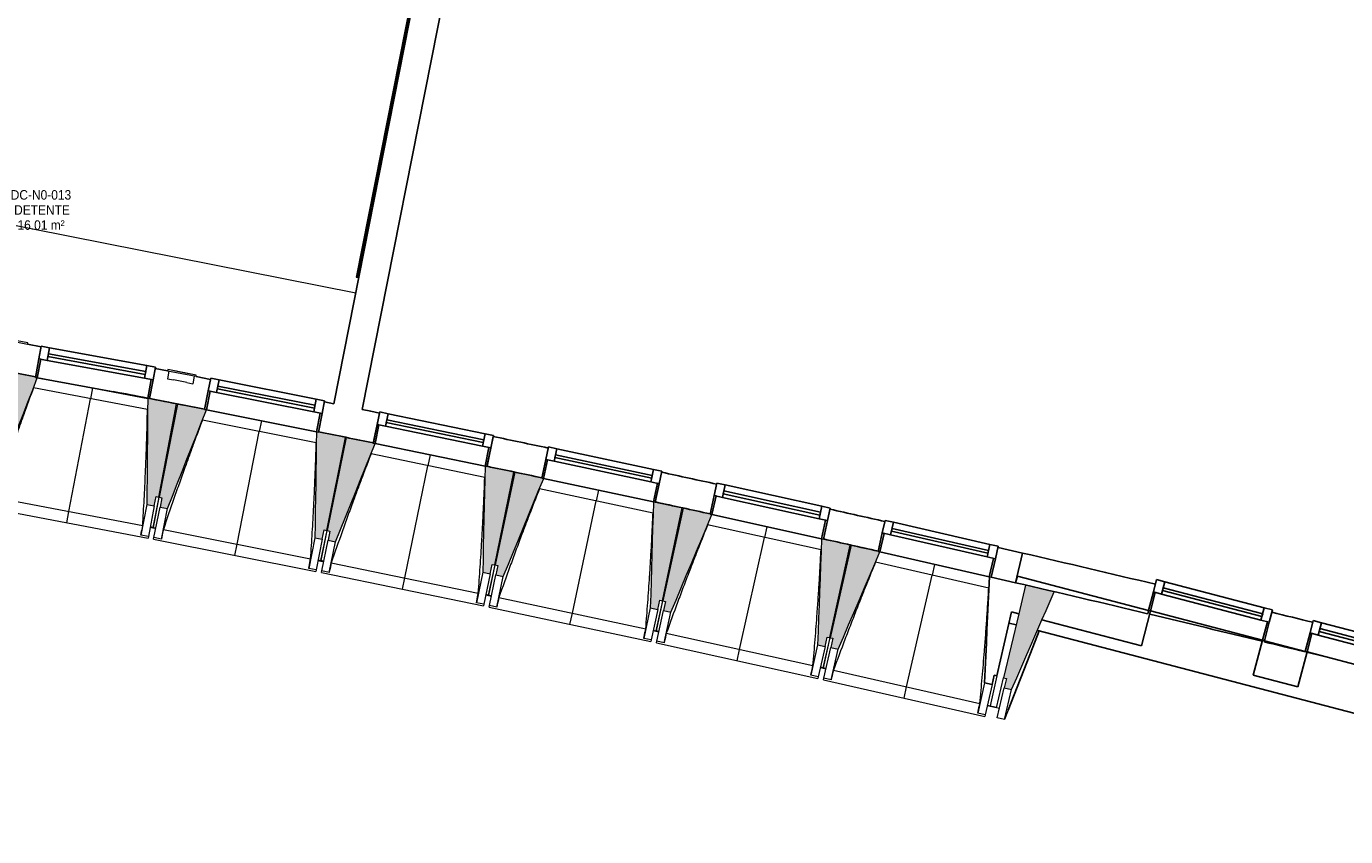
# Model space of a CAD drawing. Header units: millimetres. Extents: x -2845 to 74565, y -36590 to 13748.
# Tile 39 of 53: x 55005 to 61941, y -33796 to -29537. Entities that reach past the tile are written whole.
import ezdxf

# ---------------------------------------------------------------- set-up
doc = ezdxf.new("R2010")
doc.units = ezdxf.units.MM
for name, color, linetype, lineweight in [('A-FLOR', 7, 'Continuous', 25), ('A-FLOR-HRAL', 7, 'Continuous', 18), ('A-GENM', 7, 'Continuous', 18), ('A-GLAZ', 7, 'Continuous', 25), ('A-WALL', 7, 'Continuous', 25), ('ESPACE', 7, 'Continuous', 30), ('I-WALL', 7, 'Continuous', 25), ('INSTAL ELECTRIQUE', 7, 'Continuous', 18), ('MUR', 7, 'Continuous', 25), ('Q-CASE', 7, 'Continuous', 18), ('S-BEAM', 7, 'Continuous', 18)]:
    doc.layers.add(name, color=color, linetype=linetype, lineweight=lineweight)
doc.styles.add('Arial_2', font='arial.ttf', dxfattribs={"width": 0.9, "height": 50})

# ---------------------------------------------------------------- blocks, each defined once
blk = doc.blocks.new('20_MUR PREFA_01 - MODULE_01 B-3165811-2021_015_1111_DCE_1_50_N0 FINI_CFO_GEN')
at = {"layer": 'A-GENM'}
for p, q in [((0, 722.1), (0, 661.4)), ((0, 661.4), (0, 58.5)), ((0, 0.7), (0, 58.5))]:
    blk.add_line(p, q, dxfattribs=at)
blk = doc.blocks.new('B02_DC_STR_rvt-1-2021_015_1111_DCE_1_50_N0 FINI_CFO_GEN')
at = {"layer": 'S-BEAM', "lineweight": 5, "true_color": 0x787878}
for points in [[(1692.6, -31902.1), (1892.7, -31384.5), (1883.3, -31382.7), (1883.3, -31379.8), (1741.5, -31352.7), (1647.9, -31842.7), (1662.6, -31845.5), (1653.3, -31894.6), (1677.6, -31899.3)], [(2507.8, -32057.8), (2517.2, -32008.7), (2531.9, -32011.5), (2625.5, -31521.5), (2473.2, -31492.5), (2468.5, -32050.3), (2470.3, -32050.6)], [(2577.3, -32071.3), (2782, -31553.1), (2772.2, -31551.2), (2772.2, -31550.5), (2630.2, -31522.3), (2533.1, -32011.6), (2547.8, -32014.5), (2538.1, -32063.6), (2559.2, -32067.7)], [(3391.5, -32232.8), (3401.2, -32183.8), (3415.9, -32186.7), (3513, -31697.5), (3370.8, -31669.3), (3370.7, -31669.9), (3360.9, -31668), (3352.2, -32225.1), (3355.5, -32225.7)], [(3460.9, -32246.9), (3669.5, -31729.5), (3517.7, -31698.3), (3417.1, -32186.8), (3431.8, -32189.9), (3421.7, -32238.8), (3440.8, -32242.8)], [(4273.8, -32414.3), (4283.9, -32365.3), (4298.6, -32368.3), (4399.2, -31879.8), (4247.4, -31848.5), (4234.7, -32406.2), (4239.4, -32407.2)], [(4343.1, -32428.8), (4555.2, -31913.6), (4545.4, -31911.5), (4545.4, -31910.8), (4403.9, -31880.6), (4299.8, -32368.4), (4314.5, -32371.6), (4304, -32420.5), (4322.4, -32424.4)], [(5154.9, -32602), (5165.3, -32553.1), (5180, -32556.2), (5284.1, -32068.4), (5142.3, -32038.2), (5142.2, -32038.9), (5132.5, -32036.8), (5115.8, -32593.7), (5122, -32595)], [(5224.1, -32617.1), (5439.8, -32103.4), (5430.1, -32101.2), (5430.1, -32100.5), (5288.7, -32069.3), (5181.2, -32556.4), (5195.8, -32559.6), (5185, -32608.4), (5204, -32612.6)], [(6034.5, -32796.1), (6045.3, -32747.3), (6060, -32750.5), (6167.6, -32263.4), (6026.1, -32232.2), (6025.9, -32232.8), (6016.2, -32230.7), (5995.5, -32787.5), (6003.3, -32789.2)], [(6103.6, -32811.6), (6323.1, -32299.5), (6313.3, -32297.3), (6313.3, -32296.6), (6172.2, -32264.4), (6061.2, -32750.6), (6075.8, -32754), (6064.6, -32802.7), (6085.6, -32807.5)], [(7015.9, -33022.7), (7239.8, -32509.6), (7089, -32473.9), (6973.8, -32961.4), (6988.4, -32964.9), (6976.9, -33013.5), (6988.4, -33016.2)]]:
    blk.add_hatch(color=8, dxfattribs=at).paths.add_polyline_path(points)
at = {"layer": 'A-FLOR'}
for p, q in [((2516.1, -32174.6), (2486.6, -32168.9)), ((2486.6, -32168.9), (2516.1, -32174.6)), ((2501.5, -32170.7), (2486.8, -32167.9)), ((3369.5, -32343.8), (3398.9, -32349.8)), ((3399.1, -32348.6), (3384.4, -32345.6)), ((4280.4, -32531.2), (4251, -32525.1)), ((4251, -32525.1), (4280.4, -32531.2)), ((4265.9, -32527.1), (4251.2, -32524)), ((5160.6, -32719), (5131.3, -32712.6)), ((5131.3, -32712.6), (5160.6, -32719)), ((5160.8, -32717.9), (5146.2, -32714.7)), ((7126.5, -32800.6), (7159.8, -32715)), ((6997.4, -33132.3), (7126.5, -32800.6)), ((6010.1, -32906.5), (6039.4, -32913.1)), ((6025, -32908.8), (6010.4, -32905.5)), ((6039.4, -32913.1), (6024.8, -32909.8)), ((6887.6, -33106.7), (6936.8, -33118.2)), ((6936.8, -33118.2), (6902.2, -33110.1))]:
    blk.add_line(p, q, dxfattribs=at)
at = {"layer": 'A-WALL'}
for p, q in [((7036.8, -32461.9), (6908.3, -32432.5)), ((6938.6, -32951.1), (7015.3, -32615.3)), ((6873.8, -32987.6), (6912.8, -32996.5)), ((6912.8, -32996.5), (6923.9, -32947.7)), ((6923.9, -32947.7), (6938.6, -32951.1))]:
    blk.add_line(p, q, dxfattribs=at)
at = {"layer": 'A-WALL', "flags": 128}
blk.add_lwpolyline([(6898.5, -32430.3), (6895.4, -32499.9), (6892.3, -32569.6), (6889.2, -32639.3), (6886.2, -32708.9), (6883.1, -32778.6), (6880, -32848.2), (6876.9, -32917.9), (6873.8, -32987.6)], dxfattribs=at)
at = {"layer": 'I-WALL'}
for p, q in [((7045.9, -32426.9), (7036.8, -32461.9)), ((7735.5, -32607.1), (7045.9, -32426.9)), ((7015.3, -32615.3), (7053.2, -32625.2)), ((7175.4, -32657.1), (7698.1, -32793.7)), ((7698.1, -32793.7), (7746.2, -32609.9)), ((7746.2, -32609.9), (7745.2, -32609.6)), ((8334.4, -32763.6), (8286.4, -32947.5)), ((8335.4, -32763.9), (8334.4, -32763.6)), ((8559.4, -32822.4), (8345.1, -32766.4)), ((8521, -33008.8), (8569, -32825)), ((8286.4, -32947.5), (8521, -33008.8))]:
    blk.add_line(p, q, dxfattribs=at)
at = {"layer": 'MUR'}
for p, q in [((7039.4, -32683.6), (7001.9, -32673.8)), ((11297.6, -33796.5), (7153.3, -32713.3))]:
    blk.add_line(p, q, dxfattribs=at)
at = {"layer": 'S-BEAM'}
for p, q in [((1883.8, -31379.9), (1741.5, -31352.7)), ((1893.5, -31382.5), (2473.2, -31493.1)), ((2472.3, -31551.8), (1872.7, -31437.3)), ((2625.5, -31521.5), (2473.2, -31492.5)), ((2531.9, -32011.5), (2625.5, -31521.5)), ((2630.2, -31522.3), (2533.1, -32011.6)), ((2772.3, -31550.5), (2630.2, -31522.3)), ((2782, -31553.1), (3360.9, -31668)), ((3359.6, -31726.6), (2760.8, -31607.9)), ((3513, -31697.5), (3370.8, -31669.2)), ((3415.9, -32186.7), (3513, -31697.5)), ((3517.7, -31698.3), (3417.1, -32186.8)), ((3669.5, -31729.5), (3517.7, -31698.3)), ((3669.2, -31730.2), (4247.3, -31849.2)), ((4245.6, -31907.8), (3647.7, -31784.8)), ((4399.2, -31879.8), (4247.4, -31848.5)), ((4298.6, -32368.3), (4399.2, -31879.8)), ((4403.9, -31880.6), (4299.8, -32368.4)), ((4545.6, -31910.9), (4403.9, -31880.6)), ((5130.3, -32095.4), (4533.2, -31968)), ((4555.2, -31913.6), (5132.4, -32036.8)), ((1671.7, -32012.8), (2447.2, -32160.9)), ((2531.9, -32011.5), (2501.5, -32170.7)), ((2501.6, -32170.6), (2533.1, -32011.6)), ((2507.8, -32057.8), (2517.2, -32008.7)), ((2517.2, -32008.7), (2531.9, -32011.5)), ((2533.1, -32011.6), (2547.8, -32014.5)), ((2547.8, -32014.5), (2538.1, -32063.6)), ((5284.1, -32068.4), (5142.3, -32038.2)), ((1620.8, -32064.8), (2475.3, -32227.9)), ((2468.5, -32050.3), (2437.8, -32211.6)), ((2468.5, -32050.3), (2507.8, -32057.8)), ((2507.8, -32057.8), (2477, -32219.1)), ((2506.2, -32224.6), (2538.1, -32063.6)), ((2538.1, -32063.6), (2577.3, -32071.3)), ((2545.4, -32232.4), (2577.3, -32071.3)), ((5180, -32556.2), (5284.1, -32068.4)), ((5288.7, -32069.3), (5181.2, -32556.4)), ((5430.2, -32100.6), (5288.7, -32069.3)), ((5439.8, -32103.4), (6016.2, -32230.7)), ((2486.4, -32169.9), (2501.2, -32172.8)), ((2501.3, -32171.8), (2501.2, -32172.8)), ((2501.2, -32172.7), (2515.9, -32175.6)), ((2555.7, -32181.9), (3330.1, -32335.5)), ((3391.5, -32232.8), (3401.2, -32183.8)), ((3401.2, -32183.8), (3415.9, -32186.7)), ((6013.6, -32289.3), (5417.5, -32157.7)), ((2437.8, -32211.6), (2437.8, -32211.3)), ((2477, -32219.1), (2437.8, -32211.6)), ((2477, -32219.1), (2475.3, -32227.9)), ((2504.4, -32233.5), (2506.2, -32224.6)), ((2504.4, -32233.5), (3357.8, -32402.8)), ((2545.4, -32232.4), (2506.2, -32224.6)), ((2545.5, -32232.2), (2545.4, -32232.4)), ((3352.2, -32225.1), (3320.3, -32386.1)), ((3352.2, -32225.1), (3391.5, -32232.8)), ((3391.5, -32232.8), (3359.5, -32393.9)), ((3415.9, -32186.7), (3384.4, -32345.7)), ((3384.4, -32345.6), (3417.1, -32186.8)), ((3388.6, -32399.7), (3421.7, -32238.8)), ((3417.1, -32186.8), (3431.8, -32189.9)), ((3431.8, -32189.9), (3421.7, -32238.8)), ((3421.7, -32238.8), (3460.9, -32246.9)), ((3427.8, -32407.7), (3460.9, -32246.9)), ((6167.6, -32263.4), (6026, -32232.2)), ((6060, -32750.5), (6167.6, -32263.4)), ((6172.2, -32264.4), (6061.2, -32750.6)), ((6313.5, -32296.6), (6172.2, -32264.4)), ((6323.1, -32299.5), (6898.5, -32431)), ((3320.3, -32386.1), (3320.3, -32385.9)), ((3359.5, -32393.9), (3320.3, -32386.1)), ((3369.3, -32344.9), (3384, -32347.8)), ((3384, -32347.7), (3384.2, -32346.8)), ((3384.2, -32346.8), (3384, -32347.8)), ((3384, -32347.7), (3398.7, -32350.7)), ((3438.4, -32357.3), (4211.7, -32516.5)), ((4298.6, -32368.3), (4265.9, -32527.1)), ((4266, -32527), (4299.8, -32368.4)), ((4273.8, -32414.3), (4283.9, -32365.3)), ((4283.9, -32365.3), (4298.6, -32368.3)), ((4299.8, -32368.4), (4314.5, -32371.6)), ((4314.5, -32371.6), (4304, -32420.5)), ((6895.5, -32489.6), (6300.3, -32353.6)), ((3359.5, -32393.9), (3357.8, -32402.8)), ((3386.8, -32408.5), (3388.6, -32399.7)), ((3386.8, -32408.5), (4238.9, -32584)), ((3427.8, -32407.7), (3388.6, -32399.7)), ((3427.9, -32407.5), (3427.8, -32407.7)), ((4234.7, -32406.2), (4201.6, -32567)), ((4234.7, -32406.2), (4273.8, -32414.3)), ((4273.8, -32414.3), (4240.7, -32575.1)), ((4269.8, -32581.1), (4304, -32420.5)), ((4304, -32420.5), (4343.1, -32428.8)), ((4308.9, -32589.4), (4343.1, -32428.8)), ((4250.8, -32526.1), (4265.5, -32529.1)), ((4265.7, -32528.2), (4265.5, -32529.1)), ((4265.5, -32529), (4280.2, -32532.2)), ((7089, -32473.9), (7053.2, -32625.2)), ((7239.8, -32509.6), (7089, -32473.9)), ((4201.6, -32567), (4201.6, -32566.8)), ((4240.7, -32575.1), (4201.6, -32567)), ((4240.7, -32575.1), (4238.9, -32584)), ((4267.9, -32589.9), (4269.8, -32581.1)), ((4267.9, -32589.9), (5118.7, -32771.4)), ((4308.9, -32589.4), (4269.8, -32581.1)), ((4309, -32589.2), (4308.9, -32589.4)), ((4319.9, -32539), (5092, -32703.8)), ((5115.8, -32593.7), (5081.5, -32754.2)), ((5115.8, -32593.7), (5154.9, -32602)), ((5180, -32556.2), (5146.2, -32714.8)), ((5146.2, -32714.7), (5181.2, -32556.4)), ((5154.9, -32602), (5165.3, -32553.1)), ((5165.3, -32553.1), (5180, -32556.2)), ((5181.2, -32556.4), (5195.8, -32559.6)), ((5195.8, -32559.6), (5185, -32608.4)), ((5154.9, -32602), (5120.6, -32762.6)), ((5149.6, -32768.8), (5185, -32608.4)), ((5185, -32608.4), (5224.1, -32617.1)), ((5188.7, -32777.4), (5224.1, -32617.1)), ((7053.2, -32625.2), (6973.8, -32961.4)), ((5131.1, -32713.7), (5145.7, -32716.8)), ((5145.7, -32716.7), (5145.9, -32715.9)), ((5145.9, -32715.9), (5145.7, -32716.8)), ((5145.7, -32716.7), (5160.4, -32720)), ((5200, -32727.1), (5971, -32897.4)), ((7159.8, -32715), (6978.6, -33180.5)), ((5081.5, -32754.2), (5081.5, -32754)), ((5120.6, -32762.6), (5081.5, -32754.2)), ((5120.6, -32762.6), (5118.7, -32771.4)), ((5147.7, -32777.6), (5149.6, -32768.8)), ((5147.7, -32777.6), (5997.2, -32965.3)), ((5188.7, -32777.4), (5149.6, -32768.8)), ((5188.8, -32777.2), (5188.7, -32777.4)), ((5995.5, -32787.5), (5960.1, -32947.8)), ((5995.5, -32787.5), (6034.5, -32796.1)), ((6034.5, -32796.1), (5999.1, -32956.4)), ((6060, -32750.5), (6025, -32908.8)), ((6025.1, -32908.7), (6061.2, -32750.6)), ((6028.1, -32962.8), (6064.6, -32802.7)), ((6034.5, -32796.1), (6045.3, -32747.3)), ((6045.3, -32747.3), (6060, -32750.5)), ((6061.2, -32750.6), (6075.8, -32754)), ((6075.8, -32754), (6064.6, -32802.7)), ((6064.6, -32802.7), (6103.6, -32811.6)), ((6067.1, -32971.7), (6103.6, -32811.6)), ((6009.9, -32907.6), (6024.6, -32910.8)), ((6024.8, -32909.9), (6024.6, -32910.8)), ((6024.6, -32910.7), (6039.2, -32914.1)), ((6078.8, -32921.5), (6848.5, -33097.3)), ((5960.1, -32947.8), (5960.1, -32947.5)), ((5999.1, -32956.4), (5960.1, -32947.8)), ((5999.1, -32956.4), (5997.2, -32965.3)), ((6026.1, -32971.6), (6028.1, -32962.8)), ((6026.1, -32971.6), (6874.2, -33165.4)), ((6067.1, -32971.7), (6028.1, -32962.8)), ((6067.2, -32971.5), (6067.1, -32971.7)), ((6873.8, -32987.6), (6837.2, -33147.6)), ((6912.8, -32996.5), (6876.2, -33156.5)), ((6938.6, -32951.1), (6902.5, -33109.1)), ((6936.6, -33119.2), (6973.8, -32961.4)), ((6939.7, -33171.3), (6976.9, -33013.5)), ((6973.8, -32961.4), (6988.4, -32964.9)), ((6988.4, -32964.9), (6976.9, -33013.5)), ((6976.9, -33013.5), (7015.9, -33022.7)), ((6978.6, -33180.5), (7015.9, -33022.7)), ((6837.2, -33147.6), (6837.3, -33147.4)), ((6876.2, -33156.5), (6837.2, -33147.6)), ((6887.4, -33107.8), (6902, -33111.1)), ((6902.2, -33110.2), (6902, -33111.1)), ((6951.2, -33122.6), (6936.6, -33119.2)), ((6876.2, -33156.5), (6874.2, -33165.4)), ((6978.6, -33180.5), (6939.7, -33171.3))]:
    blk.add_line(p, q, dxfattribs=at)
at = {"layer": 'S-BEAM', "flags": 128}
for points in [[(1692.6, -31902.1), (1717.7, -31837.1), (1742.8, -31772), (1768, -31707), (1793.1, -31642), (1818.3, -31576.9), (1843.4, -31511.9), (1868.6, -31446.9), (1892.7, -31384.5)], [(2473.2, -31492.5), (2472.6, -31562.2), (2472.1, -31631.9), (2471.5, -31701.6), (2470.9, -31771.4), (2470.3, -31841.1), (2469.7, -31910.8), (2469.1, -31980.5), (2468.5, -32050.3)], [(2577.3, -32071.3), (2603, -32006.5), (2628.6, -31941.6), (2654.2, -31876.8), (2679.8, -31811.9), (2705.4, -31747.1), (2731, -31682.2), (2756.6, -31617.3), (2782.2, -31552.5)], [(3360.9, -31667.3), (3359.9, -31737), (3358.8, -31806.7), (3357.7, -31876.5), (3356.6, -31946.2), (3355.5, -32015.9), (3354.4, -32085.6), (3353.3, -32155.3), (3352.2, -32225.1)], [(3460.9, -32246.9), (3487, -32182.2), (3513, -32117.6), (3539.1, -32052.9), (3565.2, -31988.2), (3591.3, -31923.6), (3617.3, -31858.9), (3643.4, -31794.2), (3669.5, -31729.5)], [(4247.4, -31848.5), (4245.8, -31918.2), (4244.2, -31987.9), (4242.6, -32057.6), (4241, -32127.3), (4239.4, -32197.1), (4237.8, -32266.8), (4236.3, -32336.5), (4234.7, -32406.2)], [(4343.1, -32428.8), (4369.7, -32364.3), (4396.2, -32299.9), (4422.8, -32235.4), (4449.3, -32170.9), (4475.8, -32106.4), (4502.4, -32041.9), (4528.9, -31977.5), (4555.5, -31913)], [(5132.5, -32036.1), (5130.4, -32105.8), (5128.3, -32175.5), (5126.2, -32245.2), (5124.1, -32314.9), (5122, -32384.6), (5119.9, -32454.3), (5117.9, -32524), (5115.8, -32593.7)], [(5224.1, -32617.1), (5251.1, -32552.8), (5278.1, -32488.5), (5305.1, -32424.2), (5332.1, -32359.9), (5359.1, -32295.6), (5386.1, -32231.3), (5413.1, -32167), (5440.1, -32102.8)], [(2437.8, -32211.3), (2439.7, -32201.2), (2441.5, -32191.1), (2443.4, -32181), (2445.3, -32170.9), (2447.2, -32160.9)], [(2555.7, -32181.9), (2553.6, -32191.9), (2551.6, -32202), (2549.5, -32212), (2547.5, -32222.1), (2545.5, -32232.2)], [(6016.2, -32230), (6013.6, -32299.7), (6011, -32369.4), (6008.4, -32439), (6005.8, -32508.7), (6003.3, -32578.4), (6000.7, -32648.1), (5998.1, -32717.8), (5995.5, -32787.5)], [(6103.6, -32811.6), (6131.1, -32747.5), (6158.6, -32683.5), (6186, -32619.4), (6213.5, -32555.3), (6240.9, -32491.2), (6268.4, -32427.1), (6295.9, -32363), (6323.3, -32298.9)], [(3320.3, -32385.9), (3322.3, -32375.8), (3324.2, -32365.7), (3326.2, -32355.6), (3328.1, -32345.6), (3330.1, -32335.5)], [(3438.4, -32357.3), (3436.3, -32367.3), (3434.2, -32377.4), (3432.1, -32387.4), (3430, -32397.5), (3427.9, -32407.5)], [(4201.6, -32566.8), (4203.6, -32556.7), (4205.6, -32546.6), (4207.7, -32536.6), (4209.7, -32526.5), (4211.7, -32516.5)], [(7175.4, -32657.1), (7196.9, -32607.9), (7218.3, -32558.7), (7239.8, -32509.6)], [(4319.9, -32539), (4317.7, -32549), (4315.5, -32559.1), (4313.3, -32569.1), (4311.2, -32579.1), (4309, -32589.2)], [(7015.9, -33022.7), (7042.5, -32961.8), (7069, -32900.9), (7095.6, -32839.9), (7122.2, -32779), (7148.8, -32718), (7175.4, -32657.1)], [(5081.5, -32754), (5083.6, -32743.9), (5085.7, -32733.9), (5087.8, -32723.9), (5089.9, -32713.8), (5092, -32703.8)], [(5200, -32727.1), (5197.8, -32737.1), (5195.5, -32747.1), (5193.3, -32757.1), (5191, -32767.2), (5188.8, -32777.2)], [(5960.1, -32947.5), (5962.3, -32937.5), (5964.4, -32927.5), (5966.6, -32917.4), (5968.8, -32907.4), (5971, -32897.4)], [(6078.8, -32921.5), (6076.5, -32931.5), (6074.1, -32941.5), (6071.8, -32951.5), (6069.5, -32961.5), (6067.2, -32971.5)], [(6837.3, -33147.4), (6839.5, -33137.4), (6841.8, -33127.4), (6844, -33117.3), (6846.2, -33107.3), (6848.5, -33097.3)]]:
    blk.add_lwpolyline(points, dxfattribs=at)
at = {"layer": 'S-BEAM'}
for points, knots in [([(1872.8, -31437.3), (1858, -31476.9), (1835.4, -31538.2), (1805.5, -31621.3), (1780.6, -31691.7), (1754.1, -31767.7), (1716.9, -31876.5), (1689.6, -31958.2), (1671.7, -32012.8)], [0.0183454, 0.0183454, 0.0183454, 0.0183454, 0.2222222, 0.3333333, 0.4444444, 0.5833333, 0.7222222, 1, 1, 1, 1]), ([(2447.2, -32160.9), (2449.9, -32115), (2453.8, -32046.2), (2458.4, -31954.4), (2461.8, -31879.7), (2465.1, -31799.3), (2468.2, -31713), (2470.5, -31630.5), (2471.7, -31576.8), (2472.2, -31551.8)], [0, 0, 0, 0, 0.2222222, 0.3333333, 0.4444444, 0.5833333, 0.7222222, 0.8611111, 0.9816328, 0.9816328, 0.9816328, 0.9816328]), ([(2760.9, -31607.9), (2745.8, -31647.3), (2722.8, -31708.4), (2692.3, -31791.3), (2666.9, -31861.6), (2639.8, -31937.4), (2601.8, -32045.9), (2574, -32127.4), (2555.7, -32181.9)], [0.0183454, 0.0183454, 0.0183454, 0.0183454, 0.2222222, 0.3333333, 0.4444444, 0.5833333, 0.7222222, 1, 1, 1, 1]), ([(3330.1, -32335.5), (3333.2, -32289.6), (3337.5, -32220.8), (3342.8, -32129.1), (3346.8, -32054.4), (3350.6, -31974), (3354.3, -31887.8), (3357.2, -31805.3), (3358.8, -31751.6), (3359.5, -31726.6)], [0, 0, 0, 0, 0.2222222, 0.3333333, 0.4444444, 0.5833333, 0.7222222, 0.8611111, 0.9816328, 0.9816328, 0.9816328, 0.9816328]), ([(3647.8, -31784.8), (3632.4, -31824.1), (3609, -31885), (3577.9, -31967.7), (3551.9, -32037.8), (3524.3, -32113.4), (3485.6, -32221.7), (3457.1, -32302.9), (3438.4, -32357.3)], [0.0183454, 0.0183454, 0.0183454, 0.0183454, 0.2222222, 0.3333333, 0.4444444, 0.5833333, 0.7222222, 1, 1, 1, 1]), ([(4211.7, -32516.5), (4215.1, -32470.6), (4220, -32401.9), (4225.9, -32310.2), (4230.4, -32235.5), (4234.9, -32155.2), (4239.1, -32069), (4242.7, -31986.5), (4244.7, -31932.8), (4245.5, -31907.8)], [0, 0, 0, 0, 0.2222222, 0.3333333, 0.4444444, 0.5833333, 0.7222222, 0.8611111, 0.9816328, 0.9816328, 0.9816328, 0.9816328]), ([(4533.4, -31968), (4517.7, -32007.3), (4493.8, -32068), (4462.2, -32150.5), (4435.7, -32220.4), (4407.6, -32295.8), (4368, -32403.7), (4339, -32484.8), (4319.9, -32539)], [0.0183454, 0.0183454, 0.0183454, 0.0183454, 0.2222222, 0.3333333, 0.4444444, 0.5833333, 0.7222222, 1, 1, 1, 1]), ([(5092, -32703.8), (5095.8, -32657.9), (5101.1, -32589.2), (5107.7, -32497.6), (5112.7, -32423), (5117.8, -32342.7), (5122.6, -32256.5), (5126.8, -32174), (5129.2, -32120.3), (5130.2, -32095.4)], [0, 0, 0, 0, 0.2222222, 0.3333333, 0.4444444, 0.5833333, 0.7222222, 0.8611111, 0.9816328, 0.9816328, 0.9816328, 0.9816328]), ([(5417.6, -32157.7), (5401.7, -32196.8), (5377.4, -32257.4), (5345.1, -32339.6), (5318.1, -32409.3), (5289.4, -32484.5), (5249.1, -32592.2), (5219.5, -32673), (5200, -32727.1)], [0.0183454, 0.0183454, 0.0183454, 0.0183454, 0.2222222, 0.3333333, 0.4444444, 0.5833333, 0.7222222, 1, 1, 1, 1]), ([(5971, -32897.4), (5975, -32851.6), (5980.9, -32782.9), (5988.1, -32691.3), (5993.7, -32616.7), (5999.3, -32536.5), (6004.8, -32450.4), (6009.5, -32367.9), (6012.3, -32314.2), (6013.5, -32289.3)], [0, 0, 0, 0, 0.2222222, 0.3333333, 0.4444444, 0.5833333, 0.7222222, 0.8611111, 0.9816328, 0.9816328, 0.9816328, 0.9816328]), ([(6300.4, -32353.6), (6284.2, -32392.7), (6259.5, -32453.1), (6226.6, -32535), (6199.2, -32604.5), (6169.9, -32679.6), (6128.8, -32786.9), (6098.7, -32867.6), (6078.8, -32921.5)], [0.0183454, 0.0183454, 0.0183454, 0.0183454, 0.2222222, 0.3333333, 0.4444444, 0.5833333, 0.7222222, 1, 1, 1, 1]), ([(6848.5, -33097.3), (6852.9, -33051.6), (6859.2, -32982.9), (6867.1, -32891.4), (6873.2, -32816.8), (6879.4, -32736.6), (6885.5, -32650.5), (6890.9, -32568.1), (6894, -32514.5), (6895.4, -32489.5)], [0, 0, 0, 0, 0.2222222, 0.3333333, 0.4444444, 0.5833333, 0.7222222, 0.8611111, 0.9816328, 0.9816328, 0.9816328, 0.9816328])]:
    blk.add_open_spline(points, degree=3, knots=knots, dxfattribs=at)
at = {"layer": 'S-BEAM', "color": 5, "lineweight": 25, "true_color": 0x0000ff}
for p, rotation in [((2183.5, -31437.1), 169.1914135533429), ((3071.6, -31609.9), 168.7797790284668), ((3958.4, -31789), 168.3681445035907), ((4844, -31974.5), 167.9565099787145), ((5728.1, -32166.4), 167.5448754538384), ((6610.9, -32364.6), 167.1332409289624)]:
    blk.add_blockref('20_MUR PREFA_01 - MODULE_01 B-3165811-2021_015_1111_DCE_1_50_N0 FINI_CFO_GEN', p, dxfattribs=dict(at, rotation=rotation))
blk = doc.blocks.new('XXX_VIDE FENETRE - 590-389517-2021_015_1111_DCE_1_50_N0 FINI_CFO_GEN')
at = {"layer": 'A-GLAZ'}
for p, q in [((-305.1, 0), (-305.1, -100)), ((-295.1, 0), (-305.1, 0)), ((295.1, 0), (-295.1, 0)), ((-295.1, -100), (-295.1, 0)), ((305.1, 0), (295.1, 0)), ((295.1, 0), (295.1, -100)), ((305.1, -100), (305.1, 0)), ((-305.1, -100), (-295.1, -100)), ((-260.1, -100), (-305.1, -100)), ((-305.1, -100), (-305.1, -167.5)), ((-260.1, -167.5), (-260.1, -100)), ((260.1, -100), (-260.1, -100)), ((260.1, -100), (260.1, -167.5)), ((305.1, -100), (260.1, -100)), ((295.1, -100), (305.1, -100)), ((305.1, -167.5), (305.1, -100)), ((-305.1, -167.5), (-260.1, -167.5)), ((-260.1, -167.5), (260.1, -167.5)), ((260.1, -167.5), (305.1, -167.5))]:
    blk.add_line(p, q, dxfattribs=at)
at = {"layer": 'A-GLAZ', "color": 173, "true_color": 0x5c63b1}
for p, q in [((260.1, -120), (-260.1, -120)), ((-260.1, -120), (-260.1, -135)), ((-260.1, -135), (260.1, -135)), ((260.1, -135), (260.1, -120))]:
    blk.add_line(p, q, dxfattribs=at)
blk = doc.blocks.new('XXX_VIDE FENETRE - 590-V10-2021_015_1111_DCE_1_50_N0 FINI_CFO_GEN')
at = {"layer": 'A-GLAZ'}
for p, q in [((-305.1, 0), (-305.1, -100)), ((-295.1, 0), (-305.1, 0)), ((295.1, 0), (-295.1, 0)), ((-295.1, -100), (-295.1, 0)), ((305.1, 0), (295.1, 0)), ((295.1, 0), (295.1, -100)), ((305.1, -100), (305.1, 0)), ((-305.1, -100), (-295.1, -100)), ((-260.1, -100), (-305.1, -100)), ((-305.1, -100), (-305.1, -167.5)), ((-260.1, -167.5), (-260.1, -100)), ((260.1, -100), (-260.1, -100)), ((260.1, -100), (260.1, -167.5)), ((305.1, -100), (260.1, -100)), ((295.1, -100), (305.1, -100)), ((305.1, -167.5), (305.1, -100)), ((-305.1, -167.5), (-260.1, -167.5)), ((-260.1, -167.5), (260.1, -167.5)), ((260.1, -167.5), (305.1, -167.5))]:
    blk.add_line(p, q, dxfattribs=at)
at = {"layer": 'A-GLAZ', "color": 173, "true_color": 0x5c63b1}
for p, q in [((260.1, -120), (-260.1, -120)), ((-260.1, -120), (-260.1, -135)), ((-260.1, -135), (260.1, -135)), ((260.1, -135), (260.1, -120))]:
    blk.add_line(p, q, dxfattribs=at)
blk = doc.blocks.new('XXX_VIDE FENETRE - 610-400400-2021_015_1111_DCE_1_50_N0 FINI_CFO_GEN')
at = {"layer": 'A-GLAZ'}
for p, q in [((-315, 0), (-315, -100)), ((-305, 0), (-315, 0)), ((-305, -100), (-305, 0)), ((304, 0), (-304, 0)), ((315, 0), (305, 0)), ((305, 0), (305, -100)), ((315, -100), (315, 0)), ((-315, -100), (-305, -100)), ((-270, -100), (-315, -100)), ((-315, -100), (-315, -167.5)), ((-270, -167.5), (-270, -100)), ((270, -100), (-270, -100)), ((270, -100), (270, -167.5)), ((315, -100), (270, -100)), ((305, -100), (315, -100)), ((315, -167.5), (315, -100)), ((-315, -167.5), (-270, -167.5)), ((-270, -167.5), (270, -167.5)), ((270, -167.5), (315, -167.5))]:
    blk.add_line(p, q, dxfattribs=at)
at = {"layer": 'A-GLAZ', "color": 173, "true_color": 0x5c63b1}
for p, q in [((270, -120), (-270, -120)), ((-270, -120), (-270, -135)), ((-270, -135), (270, -135)), ((270, -135), (270, -120))]:
    blk.add_line(p, q, dxfattribs=at)
blk = doc.blocks.new('XXX_VIDE FENETRE - 610-V11-2021_015_1111_DCE_1_50_N0 FINI_CFO_GEN')
at = {"layer": 'A-GLAZ'}
for p, q in [((-315, 0), (-315, -100)), ((-305, 0), (-315, 0)), ((-305, -100), (-305, 0)), ((305, 0), (-305, 0)), ((315, 0), (305, 0)), ((305, 0), (305, -100)), ((315, -100), (315, 0)), ((-315, -100), (-305, -100)), ((-270, -100), (-315, -100)), ((-315, -100), (-315, -167.5)), ((-270, -167.5), (-270, -100)), ((270, -100), (-270, -100)), ((270, -100), (270, -167.5)), ((315, -100), (270, -100)), ((305, -100), (315, -100)), ((315, -167.5), (315, -100)), ((-315, -167.5), (-270, -167.5)), ((-270, -167.5), (270, -167.5)), ((270, -167.5), (315, -167.5))]:
    blk.add_line(p, q, dxfattribs=at)
at = {"layer": 'A-GLAZ', "color": 173, "true_color": 0x5c63b1}
for p, q in [((270, -120), (-270, -120)), ((-270, -120), (-270, -135)), ((-270, -135), (270, -135)), ((270, -135), (270, -120))]:
    blk.add_line(p, q, dxfattribs=at)
blk = doc.blocks.new('Garde-corps - Garde-corps-513303-2021_015_1111_DCE_1_50_N0 FINI_CFO_GEN')
at = {"layer": 'A-FLOR-HRAL'}
for p, q in [((3799.8, -27325.1), (3799.5, -27326.7)), ((3799.5, -27326.7), (4250, -27415.8)), ((3799.8, -27325.1), (3800.1, -27323.4)), ((3799.8, -27325.1), (4251.9, -27414.5)), ((3800.1, -27323.4), (3801.5, -27316.4)), ((3800.1, -27323.4), (4254, -27413.1)), ((3802.1, -27313.4), (3801.5, -27316.4)), ((3801.5, -27316.4), (4262.4, -27407.5)), ((4250, -27415.8), (3569.5, -30855.6)), ((4251.9, -27414.5), (3571.1, -30856)), ((4254, -27413.1), (3572.8, -30856.3)), ((4262.4, -27407.5), (3579.8, -30857.7)), ((4254, -27413.1), (4262.4, -27407.5)), ((3569.5, -30855.6), (3571.1, -30856)), ((3572.8, -30856.3), (3571.1, -30856)), ((3579.8, -30857.7), (3572.8, -30856.3)), ((3579.8, -30857.7), (3582.8, -30858.3))]:
    blk.add_line(p, q, dxfattribs=at)
for points, knots in [([(4250, -27415.8), (4250, -27415.8), (4250, -27415.8), (4250.2, -27415.7), (4250.4, -27415.6), (4250.6, -27415.4), (4250.7, -27415.3), (4250.9, -27415.2), (4251, -27415.1), (4251.2, -27415), (4251.3, -27414.9), (4251.5, -27414.8), (4251.6, -27414.7), (4251.8, -27414.6), (4251.9, -27414.6), (4251.9, -27414.5)], [0.1, 0.1, 0.1, 0.1, 0.2, 0.3, 0.4, 0.475, 0.55, 0.6, 0.65, 0.7, 0.75, 0.8, 0.85, 0.9, 1, 1, 1, 1]), ([(4262.4, -27407.5), (4262.4, -27407.5), (4262.4, -27407.5), (4262.6, -27407.4), (4262.8, -27407.2), (4263, -27407.1), (4263.2, -27407), (4263.4, -27406.8), (4263.7, -27406.6), (4264.1, -27406.4), (4264.3, -27406.2), (4264.6, -27406), (4265.1, -27405.7), (4265.6, -27405.4), (4265.9, -27405.2)], [0, 0, 0, 0, 0.166667, 0.25, 0.333333, 0.416667, 0.458333, 0.5, 0.583333, 0.666667, 0.708333, 0.75, 0.833333, 1, 1, 1, 1])]:
    blk.add_open_spline(points, degree=3, knots=knots, dxfattribs=at)
blk = doc.blocks.new('72_SOUS EVIER - Type A-516873-2021_015_1111_DCE_1_50_N0 FINI_CFO_GEN')
at = {"layer": 'Q-CASE', "color": 8, "true_color": 0x808080}
for p, q in [((543.3, 0), (612.7, 0)), ((914.6, 0), (1344.7, 0)), ((1344.7, 0), (1344.7, -600)), ((-1249.5, -600), (1344.7, -600))]:
    blk.add_line(p, q, dxfattribs=at)
blk = doc.blocks.new('B02_ARC_rvt-1-2021_015_1111_DCE_1_50_N0 FINI_CFO_GEN')
at = {"layer": 'A-FLOR'}
for p, q in [((2655.7, -31526.7), (2772.5, -31549.5)), ((3513.1, -31696.8), (3517.8, -31697.8)), ((3655, -31725.6), (3659.8, -31726.6)), ((4399.3, -31879.2), (4404, -31880.2)), ((5142.5, -32037.3), (5252.4, -32061)), ((5284, -32067.9), (5289, -32069)), ((6167.5, -32263), (6172.5, -32264.1)), ((6230.5, -32277.1), (6313.7, -32295.9))]:
    blk.add_line(p, q, dxfattribs=at)
blk.add_arc((-21392, -154971), 125764.8, 78.97876, 79.144958, dxfattribs=at)
at = {"layer": 'A-WALL'}
for p, q in [((3693.2, -31564.1), (3679.6, -31630.2)), ((3737.3, -31573.2), (3693.2, -31564.1)), ((3723.7, -31639.3), (3737.3, -31573.2)), ((3730.7, -31605), (3727.7, -31619.7)), ((3727.7, -31619.7), (4237.2, -31724.6)), ((4240.3, -31709.9), (3730.7, -31605)), ((3679.6, -31630.2), (3659.5, -31728.2)), ((3669.2, -31730.2), (3689.4, -31632.2)), ((3679.6, -31630.2), (3723.7, -31639.3)), ((3689.4, -31632.2), (3679.6, -31630.2)), ((4246.8, -31678.1), (4233.2, -31744.2)), ((4290.9, -31687.1), (4246.8, -31678.1)), ((4277.3, -31753.2), (4290.9, -31687.1)), ((3659.5, -31728.2), (3669.2, -31730.2)), ((4233.2, -31744.2), (4277.3, -31753.2)), ((4237.2, -31724.6), (4240.3, -31709.9)), ((4267.5, -31751.2), (4247.3, -31849.2)), ((4257.1, -31851.2), (4277.3, -31753.2)), ((4277.3, -31753.2), (4267.5, -31751.2)), ((4247.3, -31849.2), (4257.1, -31851.2))]:
    blk.add_line(p, q, dxfattribs=at)
at = {"layer": 'I-WALL'}
for p, q in [((4265.9, -27405.2), (3451.6, -31521.2)), ((3600.6, -31551.3), (4417.5, -27422)), ((1912.8, -31221.5), (1841.9, -31208.2)), ((2577.3, -31348.5), (2512.2, -31335.9)), ((2803.6, -31392.6), (2727.4, -31377.7)), ((3659.8, -31726.6), (3692, -31569.8)), ((4289.7, -31692.8), (4257.5, -31849.6)), ((7073.1, -32305.6), (6944.2, -32275.8)), ((7036.9, -32461.5), (7073.1, -32305.6)), ((7073.1, -32305.6), (7036.9, -32461.5)), ((6908.5, -32431.8), (7036.9, -32461.5)), ((7731, -32624.6), (7735.5, -32607.1)), ((8345.1, -32766.4), (8343.6, -32772.1)), ((8558.8, -32824.6), (8559.4, -32822.4))]:
    blk.add_line(p, q, dxfattribs=at)
at = {"layer": 'I-WALL', "flags": 128}
for points in [[(3451.6, -31521.2), (3426.9, -31516.2), (3402.2, -31511.3)], [(3692, -31569.8), (3646.3, -31560.6), (3600.6, -31551.3)]]:
    blk.add_lwpolyline(points, dxfattribs=at)
at = {"layer": 'I-WALL'}
for radius, start, end in [(125764.8, 79.334487, 79.468677), (125764.8, 78.922284, 79.056485), (125764.8, 78.51009, 78.644289), (125924.8, 78.097717, 78.232269), (125764.8, 78.097897, 78.232096), (125924.8, 77.685525, 77.820076), (125764.8, 77.685704, 77.819902), (125924.8, 77.273332, 77.407883), (125764.8, 77.273511, 77.407709), (125924.8, 76.609079, 76.935498), (125764.8, 76.610677, 76.935498), (125924.8, 76.221579, 76.322375), (125764.8, 76.222684, 76.323608)]:
    blk.add_arc((-21392, -154971), radius, start, end, dxfattribs=at)
at = {"layer": 'MUR'}
for p, q in [((2483.4, -31493.3), (2435.8, -31484.1)), ((4246.8, -31678.1), (3737.3, -31573.2)), ((3723.7, -31639.3), (4233.2, -31744.2)), ((3669.2, -31730.2), (4247.3, -31849.2)), ((8717.8, -32863.7), (8568.5, -32827))]:
    blk.add_line(p, q, dxfattribs=at)
blk.add_arc((-21392, -154971), 125764.8, 76.32862, 76.605664, dxfattribs=at)
at = {"layer": 'A-FLOR-HRAL', "lineweight": 18}
blk.add_blockref('Garde-corps - Garde-corps-513303-2021_015_1111_DCE_1_50_N0 FINI_CFO_GEN', (0, 0), dxfattribs=at)
at = {"layer": 'A-GLAZ', "lineweight": 18}
for name, p, rotation in [('XXX_VIDE FENETRE - 590-389517-2021_015_1111_DCE_1_50_N0 FINI_CFO_GEN', (2183.3, -31437.8), 169.6030480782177), ('XXX_VIDE FENETRE - 590-389517-2021_015_1111_DCE_1_50_N0 FINI_CFO_GEN', (3071.4, -31610.6), 168.7797790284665), ('XXX_VIDE FENETRE - 590-389517-2021_015_1111_DCE_1_50_N0 FINI_CFO_GEN', (4843.8, -31975.2), 167.956509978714), ('XXX_VIDE FENETRE - 590-389517-2021_015_1111_DCE_1_50_N0 FINI_CFO_GEN', (5728, -32167), 167.544875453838), ('XXX_VIDE FENETRE - 590-V10-2021_015_1111_DCE_1_50_N0 FINI_CFO_GEN', (6610.8, -32365.3), 167.1332409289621), ('XXX_VIDE FENETRE - 610-400400-2021_015_1111_DCE_1_50_N0 FINI_CFO_GEN', (8040.3, -32686.8), 165.3533528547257), ('XXX_VIDE FENETRE - 610-V11-2021_015_1111_DCE_1_50_N0 FINI_CFO_GEN', (8864.1, -32902.1), 165.3533528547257)]:
    blk.add_blockref(name, p, dxfattribs=dict(at, rotation=rotation))
at = {"layer": 'Q-CASE', "lineweight": 18, "rotation": 168.8099662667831}
blk.add_blockref('72_SOUS EVIER - Type A-516873-2021_015_1111_DCE_1_50_N0 FINI_CFO_GEN', (2224.7, -31284.8), dxfattribs=at)
blk = doc.blocks.new('Legrand_Mosaic_plaque_4_mod_blanc_078814L - Legrand_Mosaic_plaque_4_mod_blanc_078814L-1602420-2021_015_1111_DCE_1_50_N0 FINI_CFO_GEN')
at = {"layer": 'INSTAL ELECTRIQUE'}
for p, q in [((803.6, -31009.1), (802.1, -31017.5)), ((952.7, -31044.5), (802.1, -31017.5)), ((954.2, -31036.1), (803.6, -31009.1)), ((952.7, -31044.5), (954.2, -31036.1))]:
    blk.add_line(p, q, dxfattribs=at)
blk = doc.blocks.new('Legrand_Mosaic_link_prise_2P_T_FB_surface_2_mod_blanc_077145L - Legrand_Mosaic_link_prise_2P_T_FB_surface_2_mod_blanc_077145L-682338-2021_015_1111_DCE_1_50_N0 FINI_CFO_GEN')
at = {"layer": 'INSTAL ELECTRIQUE'}
blk.add_line((-15978.9, -20461.6), (-15934, -20463.4), dxfattribs=at)
at = {"layer": 'INSTAL ELECTRIQUE', "flags": 128}
for points in [[(-15965.3, -20462.1), (-15965.2, -20462), (-15965.1, -20462), (-15965, -20462), (-15965, -20462), (-15964.9, -20462), (-15964.8, -20461.9), (-15964.7, -20461.9), (-15964.6, -20461.9), (-15964.5, -20461.9), (-15964.5, -20461.9)], [(-15964.5, -20461.9), (-15964.4, -20461.9), (-15964.3, -20462), (-15964.3, -20462), (-15964.2, -20462), (-15964.1, -20462), (-15964, -20462), (-15963.9, -20462), (-15963.9, -20462.1), (-15963.8, -20462.1)]]:
    blk.add_lwpolyline(points, dxfattribs=at)
blk = doc.blocks.new('Legrand_Batibox_boîte_cloison_sèche_prof_40_2_postes_4_5_mod_horizontal_080042 - Legrand_Batibox_boîte_cloison_sèche_prof_40_2_postes_4_5_mod_horizontal_080042-1632074-2021_015_1111_DCE_1_50_N0 FINI_CFO_GEN')
at = {"layer": 'INSTAL ELECTRIQUE'}
for p, q in [((809.5, -31018.8), (802.4, -31058.2)), ((803.6, -31057.4), (803.4, -31058.4)), ((803.6, -31058.4), (835.4, -31064.1)), ((905.3, -31076.6), (835.4, -31064.1)), ((938.3, -31082.5), (945.3, -31043.2)), ((905.3, -31076.6), (937.1, -31082.3)), ((937.3, -31082.4), (937.5, -31081.4))]:
    blk.add_line(p, q, dxfattribs=at)
blk = doc.blocks.new('B02_ELE_rvt-1-2021_015_1111_DCE_1_50_N0 FINI_CFO_GEN')
at = {"layer": 'INSTAL ELECTRIQUE', "lineweight": 18}
for name, p, rotation in [('Legrand_Mosaic_plaque_4_mod_blanc_078814L - Legrand_Mosaic_plaque_4_mod_blanc_078814L-1602420-2021_015_1111_DCE_1_50_N0 FINI_CFO_GEN', (1163.5, -156.8), 359.4937744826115), ('Legrand_Batibox_boîte_cloison_sèche_prof_40_2_postes_4_5_mod_horizontal_080042 - Legrand_Batibox_boîte_cloison_sèche_prof_40_2_postes_4_5_mod_horizontal_080042-1632074-2021_015_1111_DCE_1_50_N0 FINI_CFO_GEN', (2272.7, -322.2), 359.0810491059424), ('Legrand_Mosaic_plaque_4_mod_blanc_078814L - Legrand_Mosaic_plaque_4_mod_blanc_078814L-1602420-2021_015_1111_DCE_1_50_N0 FINI_CFO_GEN', (2272.7, -322.2), 359.0810491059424), ('Legrand_Mosaic_link_prise_2P_T_FB_surface_2_mod_blanc_077145L - Legrand_Mosaic_link_prise_2P_T_FB_surface_2_mod_blanc_077145L-682338-2021_015_1111_DCE_1_50_N0 FINI_CFO_GEN', (21513.7, -13551.3), 351.2558025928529), ('Legrand_Mosaic_link_prise_2P_T_FB_surface_2_mod_blanc_077145L - Legrand_Mosaic_link_prise_2P_T_FB_surface_2_mod_blanc_077145L-682338-2021_015_1111_DCE_1_50_N0 FINI_CFO_GEN', (21557.9, -13559.9), 351.2558025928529)]:
    blk.add_blockref(name, p, dxfattribs=dict(at, rotation=rotation))

msp = doc.modelspace()

# ---------------------------------------------------------------- block references
at = {"lineweight": 5}
for name in ['B02_DC_STR_rvt-1-2021_015_1111_DCE_1_50_N0 FINI_CFO_GEN', 'B02_ARC_rvt-1-2021_015_1111_DCE_1_50_N0 FINI_CFO_GEN', 'B02_ELE_rvt-1-2021_015_1111_DCE_1_50_N0 FINI_CFO_GEN']:
    msp.add_blockref(name, (53169.3, 0), dxfattribs=at)

# ---------------------------------------------------------------- texts
at = {"layer": 'ESPACE', "color": 8, "true_color": 0x808080, "char_height": 50, "attachment_point": 1, "style": 'Arial_2'}
for s, insert, width in [('DC-N0-013', (54922.4, -30397.6), 382.405), ('DETENTE', (54940.3, -30477), 342.721), ('16.01 m²', (54958.1, -30556.3), 299.43)]:
    msp.add_mtext(s, dxfattribs=dict(at, insert=insert, width=width))

doc.saveas('drawing.dxf')
